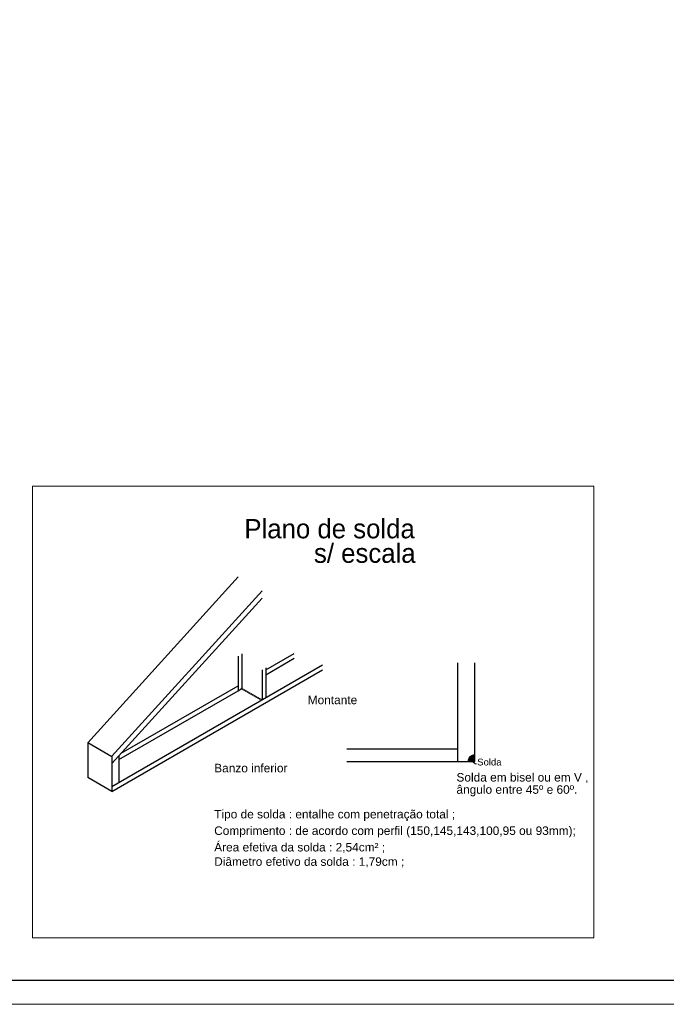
# Model space of a CAD drawing. Header units: millimetres. Extents: x -125 to 300, y 6 to 90.
# Tile 40 of 132: x 53 to 80, y 6 to 47. Entities that reach past the tile are written whole.
import ezdxf

# ---------------------------------------------------------------- set-up
doc = ezdxf.new("R2010")
doc.units = ezdxf.units.MM
for name, color, linetype, lineweight in [('Aux', 7, 'Continuous', 5), ('FO-Textos dos pilares', 7, 'Continuous', 5), ('HACHURA', 3, 'Continuous', 9), ('Texto carimbo', 7, 'Continuous', 13)]:
    doc.layers.add(name, color=color, linetype=linetype, lineweight=lineweight)
for name, color, linetype in [('BANZO_INFERIOR', 2, 'Continuous'), ('BANZO_SUPERIOR', 3, 'Continuous'), ('MARGINT', 7, 'Continuous'), ('MONTANTES', 5, 'Continuous')]:
    doc.layers.add(name, color=color, linetype=linetype)
doc.styles.add('ARIAL', font='arial.ttf')

msp = doc.modelspace()

# ---------------------------------------------------------------- hatches: boundary and pattern name
at = {"layer": 'HACHURA'}
h = msp.add_hatch(color=256, dxfattribs=at)
h.dxf.hatch_style = 1
h.paths.add_polyline_path([(71.96174, 15.9341), (72.24693, 15.9341), (72.24693, 16.2193, 0.41421356)])

# ---------------------------------------------------------------- linework, layer by layer
at = {"layer": 'Aux'}
msp.add_lwpolyline([(27.14143, 5.85156), (146.04142, 5.85156), (146.04142, 89.95156), (27.14143, 89.95156)], close=True, dxfattribs=at)
at = {"layer": 'BANZO_INFERIOR'}
for p, q in [((63.56686, 19.74291), (64.74359, 20.4223)), ((63.56686, 19.54009), (64.74359, 20.21948)), ((57.17357, 14.89704), (65.91924, 19.94636)), ((57.17357, 14.69422), (65.91924, 19.74354)), ((57.4635, 16.01631), (62.41686, 18.87614)), ((57.56141, 16.27566), (62.41686, 19.07896)), ((66.9268, 16.46502), (71.54113, 16.46502)), ((66.9268, 15.9341), (72.24693, 15.9341))]:
    msp.add_line(p, q, dxfattribs=at)
at = {"layer": 'BANZO_SUPERIOR'}
for p, q in [((56.17357, 16.70906), (62.41686, 23.59943)), ((57.17357, 16.15258), (63.41686, 23.02208)), ((57.17357, 15.84892), (63.41686, 22.71842)), ((57.17357, 16.13171), (56.17357, 16.70906))]:
    msp.add_line(p, q, dxfattribs=at)
at = {"layer": 'HACHURA'}
for p, q in [((63.37121, 18.47525), (62.54686, 18.95119)), ((63.41121, 18.49835), (62.56686, 18.98583)), ((72.08422, 15.9941), (72.25886, 15.83137)), ((72.25886, 15.83137), (72.32019, 15.83137))]:
    msp.add_line(p, q, dxfattribs=at)
msp.add_lwpolyline([(53.87542, 27.37293), (77.18866, 27.37293), (77.18866, 8.61159), (53.87542, 8.61159)], close=True, dxfattribs=at)
for centre, radius, end in [((62.56686, 18.96274), 0.02309, 210), ((72.24693, 15.9341), 0.28519, 180)]:
    msp.add_arc(centre, radius, 90, end, dxfattribs=at)
at = {"layer": 'MARGINT'}
msp.add_lwpolyline([(30.14142, 6.85151), (145.04023, 6.85156), (145.04023, 88.95156), (30.14142, 88.95151)], close=True, dxfattribs=at)
at = {"layer": 'MONTANTES'}
for p, q in [((62.41686, 20.31362), (62.41686, 18.87614)), ((62.56686, 20.40023), (62.56686, 18.98583)), ((63.41686, 19.73627), (63.41686, 18.50161)), ((63.56686, 19.82288), (63.56686, 18.58821)), ((71.54113, 15.9341), (71.54113, 20.02974)), ((72.24693, 15.9341), (72.24693, 20.02974)), ((62.41686, 18.87614), (62.54686, 18.95119)), ((56.17357, 16.70906), (56.17357, 15.27157)), ((57.17357, 16.15258), (57.17357, 14.69422)), ((57.4635, 16.16793), (57.4635, 15.06443)), ((57.17357, 14.69422), (56.17357, 15.27157))]:
    msp.add_line(p, q, dxfattribs=at)

# ---------------------------------------------------------------- texts
at = {"layer": 'FO-Textos dos pilares', "style": 'ARIAL'}
for s, height, p in [('Montante ', 0.353, (65.3058, 18.3142)), ('Solda ', 0.2824, (72.34649, 15.77023)), ('Banzo inferior', 0.353, (61.42271, 15.4858)), ('Solda em bisel ou em V , ', 0.353, (71.48452, 15.10223)), ('ângulo entre 45º e 60º.', 0.353, (71.48452, 14.59455)), ('Tipo de solda : entalhe com penetração total ;', 0.353, (61.42271, 13.57157)), ('Comprimento : de acordo com perfil (150,145,143,100,95 ou 93mm);', 0.353, (61.42271, 12.88533)), ('Área efetiva da solda : 2,54cm² ;', 0.353, (61.42271, 12.1991)), ('Diâmetro efetivo da solda : 1,79cm ;', 0.353, (61.42271, 11.6022))]:
    msp.add_text(s, height=height, dxfattribs=at).set_placement(p)
at = {"layer": 'Texto carimbo', "char_height": 0.8, "attachment_point": 9, "line_spacing_factor": 0.798}
for s, insert, width in [('Plano de solda ', (69.75379, 25.19163), 14.28), ('s/ escala ', (69.78761, 24.1746), 9.24)]:
    msp.add_mtext(s, dxfattribs=dict(at, insert=insert, width=width))

doc.saveas('drawing.dxf')
